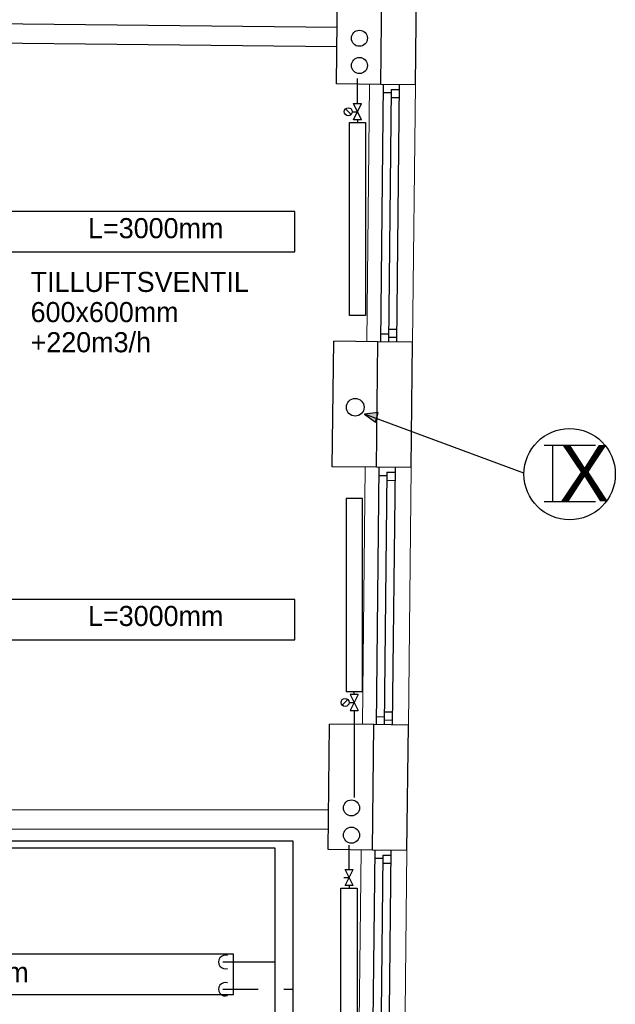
# Model space of a CAD drawing. Header units: millimetres. Extents: x 0 to 83130, y 0 to 57204.
# Tile 45 of 67: x 60826 to 64528, y 10098 to 16218. Entities that reach past the tile are written whole.
import ezdxf

# ---------------------------------------------------------------- set-up
doc = ezdxf.new("R2010")
doc.units = ezdxf.units.MM
doc.header["$LTSCALE"] = 100
doc.header["$MEASUREMENT"] = 0
doc.linetypes.add('V-KU', pattern=[2, 1, 1])
doc.linetypes.add('V-V', pattern=[2, 1, 1])
doc.layers.get('0').update_dxf_attribs({"linetype": 'CONTINUOUS'})
for name, color, linetype in [('20603A200D001$0$A12-HEL1', 251, 'CONTINUOUS'), ('20603A200D001$0$A12-HEL3', 251, 'CONTINUOUS'), ('20603A200D001$0$A12-HEL4', 251, 'CONTINUOUS'), ('20603A200D001$0$A23-HEL1', 251, 'CONTINUOUS'), ('20603A200D001$0$A24-HEL2', 251, 'CONTINUOUS'), ('V061-', 1, 'CONTINUOUS'), ('V090-', 2, 'CONTINUOUS'), ('V091', 1, 'CONTINUOUS'), ('V100-', 6, 'CONTINUOUS'), ('V110', 1, 'CONTINUOUS'), ('V110-', 6, 'CONTINUOUS'), ('V111', 1, 'CONTINUOUS'), ('xref', 7, 'CONTINUOUS')]:
    doc.layers.add(name, color=color, linetype=linetype)
doc.styles.add('FISO', font='fiso')

# ---------------------------------------------------------------- blocks, each defined once
blk = doc.blocks.new('VUN')
at = {"color": 0}
blk.add_circle((0, 0), 0.5, dxfattribs=at)
blk = doc.blocks.new('20603A200D001')
at = {"layer": '20603A200D001$0$A12-HEL1', "color": 7, "linetype": 'Continuous', "lineweight": 0}
for points in [[(78469.8, 13486), (78452.3, 11886.1)], [(78754.8, 13482.9), (78737.3, 11883)], [(78443.8, 11106.2), (78426.4, 9506.3)], [(78728.8, 11103.1), (78711.4, 9503.2)], [(78417.9, 8726.3), (78400.4, 7126.4)], [(78702.9, 8723.2), (78685.4, 7123.3)]]:
    blk.add_lwpolyline(points, dxfattribs=at)
at = {"layer": '20603A200D001$0$A12-HEL3', "color": 7}
for points in [[(78264.8, 13488.3), (78273.3, 14268.2)], [(78539.8, 13485.3), (78264.8, 13488.3)], [(78238.8, 11108.4), (78247.4, 11888.4)], [(78522.3, 11885.4), (78247.4, 11888.4)], [(78513.8, 11105.4), (78238.8, 11108.4)], [(78212.9, 8728.6), (78221.4, 9508.5)], [(78496.4, 9505.5), (78221.4, 9508.5)], [(78487.9, 8725.6), (78212.9, 8728.6)]]:
    blk.add_lwpolyline(points, dxfattribs=at)
at = {"layer": '20603A200D001$0$A12-HEL4', "color": 7}
for points in [[(78539.8, 13485.3), (78548.3, 14265.2)], [(78754.8, 13482.9), (78763.3, 14262.9)], [(78754.8, 13482.9), (78539.8, 13485.3)], [(78513.8, 11105.4), (78522.3, 11885.4)], [(78737.3, 11883), (78522.3, 11885.4)], [(78728.8, 11103.1), (78737.3, 11883)], [(78728.8, 11103.1), (78513.8, 11105.4)], [(78487.9, 8725.6), (78496.4, 9505.5)], [(78711.4, 9503.2), (78496.4, 9505.5)], [(78702.9, 8723.2), (78711.4, 9503.2)], [(78702.9, 8723.2), (78487.9, 8725.6)]]:
    blk.add_lwpolyline(points, dxfattribs=at)
at = {"layer": '20603A200D001$0$A23-HEL1', "color": 7}
for points in [[(78554.8, 13485.1), (78537.3, 11885.2)], [(78654.8, 13484), (78637.3, 11884.1)], [(78554.2, 13435.1), (78604.2, 13434.6)], [(78604.5, 13454.6), (78587.3, 11884.7)], [(78603.9, 13404.6), (78653.9, 13404)], [(78604.5, 13454.6), (78654.5, 13454)], [(78588.2, 11964.7), (78638.2, 11964.1)], [(78537.9, 11935.2), (78587.9, 11934.7)], [(78587.7, 11914.7), (78637.7, 11914.1)], [(78528.8, 11105.3), (78511.4, 9505.4)], [(78628.8, 11104.2), (78611.4, 9504.3)], [(78528.3, 11055.3), (78578.3, 11054.7)], [(78578.5, 11074.7), (78561.4, 9504.8)], [(78578, 11024.7), (78628, 11024.2)], [(78578.5, 11074.7), (78628.5, 11074.2)], [(78511.9, 9555.3), (78561.9, 9554.8)], [(78562.3, 9584.8), (78612.2, 9584.3)], [(78561.7, 9534.8), (78611.7, 9534.3)], [(78502.9, 8725.4), (78485.4, 7125.5)], [(78552.5, 8694.9), (78535.4, 7124.9)], [(78552.5, 8694.9), (78602.5, 8694.3)], [(78602.9, 8724.3), (78585.4, 7124.4)], [(78502.3, 8675.4), (78552.3, 8674.9)], [(78552, 8644.9), (78602, 8644.3)]]:
    blk.add_lwpolyline(points, dxfattribs=at)
at = {"layer": '20603A200D001$0$A24-HEL2', "color": 7}
for points in [[(78268.6, 13838.8), (74749.4, 13877.1)], [(78267.3, 13718.8), (74748.1, 13757.1)]]:
    blk.add_lwpolyline(points, dxfattribs=at)
at = {"layer": '20603A200D001$0$A24-HEL2', "color": 7, "linetype": 'Continuous', "lineweight": 0}
for points in [[(78215.6, 8975.2), (74423.5, 8975.2)], [(78215.6, 8855.2), (74423.5, 8855.2)]]:
    blk.add_lwpolyline(points, dxfattribs=at)

msp = doc.modelspace()

# ---------------------------------------------------------------- linework, layer by layer
at = {"layer": 'V091'}
for p, q in [((63053.57, 13775.71), (62968.71, 13765.93)), ((63037.25, 13717), (63053.57, 13775.71)), ((62968.71, 13765.93), (63037.25, 13717)), ((63960.52, 13399.76), (62968.71, 13765.93))]:
    msp.add_line(p, q, dxfattribs=at)
at = {"layer": 'V091', "color": 3}
for p, q in [((64086.4, 13573.6), (64405.07, 13573.6)), ((64138.13, 13573.6), (64138.13, 13223.15)), ((64086.4, 13223.15), (64405.07, 13223.15))]:
    msp.add_line(p, q, dxfattribs=at)
at = {"layer": 'V091'}
msp.add_circle((64244.46, 13393.24), 283.79, dxfattribs=at)
msp.add_solid([(63037.25, 13717), (63053.57, 13775.71), (62968.71, 13765.93)], dxfattribs=at)
at = {"layer": 'V100-', "linetype": 'V-V'}
for p, q in [((62925.14, 15696.4), (62925.14, 15852.52)), ((62925.14, 15596.4), (62925.14, 15578.63)), ((62905.89, 12024.14), (62905.89, 12041.9)), ((62905.89, 11924.14), (62905.89, 11383.9)), ((62873.23, 10936.68), (62873.23, 11087.74)), ((62873.23, 10836.68), (62873.23, 10818.91))]:
    msp.add_line(p, q, dxfattribs=at)
at = {"layer": 'V100-', "color": 1}
for p, q in [((62950.14, 15596.4), (62900.14, 15696.4)), ((62900.14, 15596.4), (62950.14, 15696.4)), ((62900.14, 15696.4), (62950.14, 15696.4)), ((62885.96, 15628.72), (62850.6, 15664.08)), ((62893.28, 15646.4), (62925.14, 15646.4)), ((62950.14, 15596.4), (62900.14, 15596.4)), ((62880.89, 12024.14), (62930.89, 11924.14)), ((62930.89, 12024.14), (62880.89, 11924.14)), ((62930.89, 12024.14), (62880.89, 12024.14)), ((62866.7, 11991.81), (62831.35, 11956.46)), ((62874.03, 11974.14), (62905.89, 11974.14)), ((62880.89, 11924.14), (62930.89, 11924.14)), ((62848.23, 10936.68), (62898.23, 10936.68)), ((62848.23, 10836.68), (62898.23, 10936.68)), ((62898.23, 10836.68), (62848.23, 10936.68)), ((62841.37, 10886.68), (62873.23, 10886.68)), ((62898.23, 10836.68), (62848.23, 10836.68))]:
    msp.add_line(p, q, dxfattribs=at)
for points in [[(62875.14, 15578.63), (62975.14, 15578.63), (62975.14, 14378.63), (62875.14, 14378.63)], [(62855.89, 12041.9), (62955.89, 12041.9), (62955.89, 13241.9), (62855.89, 13241.9)], [(62823.23, 10818.91), (62923.23, 10818.91), (62923.23, 9618.91), (62823.23, 9618.91)]]:
    msp.add_lwpolyline(points, close=True, dxfattribs=at)
for centre in [(62868.28, 15646.4), (62849.03, 11974.14)]:
    msp.add_circle(centre, 25, dxfattribs=at)
at = {"layer": 'V110'}
for points in [[(59536.59, 14775.18), (62536.59, 14775.18), (62536.59, 15025.18), (59536.59, 15025.18)], [(59536.59, 12364.38), (62536.59, 12364.38), (62536.59, 12614.38), (59536.59, 12614.38)], [(62155.71, 10409.48), (58555.71, 10409.48), (58555.71, 10159.48), (62155.71, 10159.48)]]:
    msp.add_lwpolyline(points, close=True, dxfattribs=at)
at = {"layer": 'V110-', "linetype": 'V-V'}
for p, q in [((59740.65, 11113.99), (62524.88, 11113.99)), ((62524.88, 11113.99), (62524.88, 8380.88)), ((59740.65, 11070.88), (62412.96, 11070.88)), ((62412.96, 11070.88), (62412.96, 8550.18))]:
    msp.add_line(p, q, dxfattribs=at)
at = {"layer": 'V110-', "linetype": 'V-KU'}
for p, q in [((62089.31, 10360.71), (62412.96, 10360.71)), ((62089.65, 10191.41), (62308.03, 10191.41)), ((62468.92, 10191.41), (62524.88, 10191.41))]:
    msp.add_line(p, q, dxfattribs=at)
at = {"layer": 'V110-', "color": 1}
for centre in [(62104.72, 10360.71), (62104.72, 10191.41)]:
    msp.add_arc(centre, 42.09, 70.974681, 289.025319, dxfattribs=at)

# ---------------------------------------------------------------- block references
at = {"layer": 'V090-', "color": 1, "xscale": 110, "yscale": 110, "zscale": 110}
msp.add_blockref('VUN', (62911.5, 13808.92), dxfattribs=at)
at = {"layer": 'V100-', "color": 1, "xscale": 100, "yscale": 100, "zscale": 100}
for p in [(62937.74, 16102.92), (62937.74, 15933.62), (62888.27, 11318.58), (62888.27, 11149.28)]:
    msp.add_blockref('VUN', p, dxfattribs=at)
at = {"layer": 'xref'}
msp.add_blockref('20603A200D001', (-15469.5, 2330.58), dxfattribs=at)

# ---------------------------------------------------------------- texts
at = {"layer": 'V061-', "color": 1, "style": 'FISO'}
for s, p in [('TILLUFTSVENTIL', (60894.01, 14525.9)), ('600x600mm', (60894.01, 14338.4)), ('+220m3/h', (60894.01, 14150.9))]:
    msp.add_text(s, height=125, dxfattribs=at).set_placement(p)
at = {"layer": 'V091', "color": 3, "style": 'FISO'}
msp.add_text('X', height=350, dxfattribs=at).set_placement((64179.91, 13223.61))
at = {"layer": 'V111', "color": 1, "style": 'FISO'}
for s, p in [('L=3000mm', (61251.17, 14860)), ('L=3000mm', (61251.17, 12449.19)), ('L=3600mm', (60041.16, 10234.24))]:
    msp.add_text(s, height=125, dxfattribs=at).set_placement(p)

doc.saveas('drawing.dxf')
